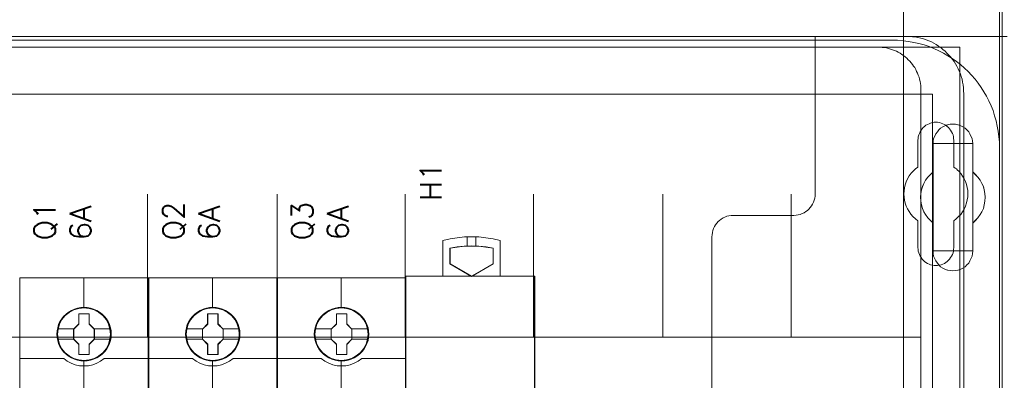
# Model space of a CAD drawing. Header units: millimetres. Extents: x 12819 to 17524, y -4386 to -1138.
# Tile 89 of 94: x 13087.94 to 13101.71, y -4196.37 to -4191.33. Entities that reach past the tile are written whole.
import ezdxf

# ---------------------------------------------------------------- set-up
doc = ezdxf.new("R2010")
doc.units = ezdxf.units.MM
doc.layers.get('0').update_dxf_attribs({"lineweight": 15})
for name, color, linetype, lineweight in [('30', 7, 'Continuous', 15), ('45', 7, 'Continuous', 15), ('5', 7, 'Continuous', 15), ('50', 7, 'Continuous', 15), ('60', 7, 'Continuous', 15)]:
    doc.layers.add(name, color=color, linetype=linetype, lineweight=lineweight)
doc.styles.get("Standard").update_dxf_attribs({"font": 'romans.shx', "width": 0.7, "oblique": 15})

# ---------------------------------------------------------------- blocks, each defined once
blk = doc.blocks.new('*U361')
at = {"layer": '5', "color": 7}
for points in [[(383.557744, -401.906622), (383.557744, -78.80915), (383.557744, -73.723024), (384.176394, -73.723024), (396.755611, -73.723024), (397.374261, -73.723024), (397.374261, -78.80915), (397.374261, -148.781921), (397.374261, -173.236429), (397.374261, -298.745591), (397.374261, -323.251474), (397.374261, -401.906622)], [(397.374953, -401.90662), (397.374953, -323.251472), (397.374953, -298.745589), (397.374953, -173.236428), (397.374953, -148.781921), (397.374953, -78.80915), (397.374953, -73.723024), (396.756193, -73.723024), (384.174748, -73.723024), (383.555989, -73.723024), (383.555989, -78.80915), (383.555989, -401.90662)]]:
    blk.add_lwpolyline(points, dxfattribs=at)
for points in [[(383.555989, -401.908515), (383.555989, -78.80939), (383.555989, -401.908515)], [(397.372691, -78.80939), (397.372691, -148.78409), (397.372691, -78.80939)], [(389.074351, -117.906269), (388.764962, -117.700769), (388.507138, -117.443894), (388.300879, -117.187018), (388.094619, -116.878768), (387.939925, -116.570518), (387.78523, -116.210893), (387.733666, -115.851267), (387.733666, -115.491642), (387.733666, -111.587139), (387.321147, -111.227514), (386.960193, -110.867889), (386.650804, -110.405513), (386.39298, -109.994513), (386.238285, -109.532138), (386.083591, -109.018387), (385.980461, -108.504637), (385.928896, -107.990886), (385.980461, -107.477136), (386.083591, -106.963386), (386.238285, -106.50101), (386.39298, -106.038635), (386.650804, -105.576259), (386.960193, -105.165259), (387.321147, -104.805634), (387.733666, -104.446009), (387.733666, -100.490131), (387.733666, -100.130505), (387.78523, -99.77088), (387.939925, -99.46263), (388.094619, -99.103005), (388.300879, -98.846129), (388.507138, -98.537879), (388.764962, -98.332379), (389.074351, -98.126879), (389.435305, -97.972754), (389.744694, -97.870004), (390.105648, -97.767253), (390.466602, -97.767253), (390.827556, -97.767253), (391.188509, -97.870004), (391.497898, -97.972754), (391.858852, -98.126879), (392.168241, -98.332379), (392.426065, -98.537879), (392.68389, -98.846129), (392.838584, -99.103005), (392.993279, -99.46263), (393.147973, -99.77088), (393.199538, -100.130505), (393.251103, -100.490131), (393.251103, -104.446009), (393.612057, -104.805634), (393.97301, -105.165259), (394.282399, -105.576259), (394.540224, -106.038635), (394.746483, -106.50101), (394.849613, -106.963386), (394.952742, -107.477136), (395.004307, -107.990886), (394.952742, -108.504637), (394.849613, -109.018387), (394.746483, -109.532138), (394.540224, -109.994513), (394.282399, -110.405513), (393.97301, -110.867889), (393.612057, -111.227514), (393.251103, -111.587139), (393.251103, -115.491642), (393.199538, -115.851267), (393.147973, -116.210893), (392.993279, -116.570518), (392.838584, -116.878768), (392.68389, -117.187018), (392.426065, -117.443894), (392.168241, -117.700769), (391.858852, -117.906269), (391.497898, -118.060394), (391.188509, -118.163144), (390.827556, -118.214519), (390.466602, -118.265894), (390.105648, -118.214519), (389.744694, -118.163144), (389.435305, -118.060394), (389.074351, -117.906269)], [(389.074351, -117.906269), (389.435305, -118.060394), (389.744694, -118.163144), (390.105648, -118.214519), (390.466602, -118.265894), (390.827556, -118.214519), (391.188509, -118.163144), (391.497898, -118.060394), (391.858852, -117.906269), (392.168241, -117.700769), (392.426065, -117.443894), (392.68389, -117.187018), (392.838584, -116.878768), (392.993279, -116.570518), (393.147973, -116.210893), (393.199538, -115.851267), (393.251103, -115.491642), (393.251103, -111.587139), (393.612057, -111.227514), (393.97301, -110.867889), (394.282399, -110.405513), (394.540224, -109.994513), (394.746483, -109.532138), (394.849613, -109.018387), (394.952742, -108.504637), (395.004307, -107.990886), (394.952742, -107.477136), (394.849613, -106.963386), (394.746483, -106.50101), (394.540224, -106.038635), (394.282399, -105.576259), (393.97301, -105.165259), (393.612057, -104.805634), (393.251103, -104.446009), (393.251103, -100.490131), (393.199538, -100.130505), (393.147973, -99.77088), (392.993279, -99.46263), (392.838584, -99.103005), (392.68389, -98.846129), (392.426065, -98.537879), (392.168241, -98.332379), (391.858852, -98.126879), (391.497898, -97.972754), (391.188509, -97.870004), (390.827556, -97.767253), (390.466602, -97.767253), (390.105648, -97.767253), (389.744694, -97.870004), (389.435305, -97.972754), (389.074351, -98.126879), (388.764962, -98.332379), (388.507138, -98.537879), (388.300879, -98.846129), (388.094619, -99.103005), (387.939925, -99.46263), (387.78523, -99.77088), (387.733666, -100.130505), (387.733666, -100.490131), (387.733666, -104.446009), (387.321147, -104.805634), (386.960193, -105.165259), (386.650804, -105.576259), (386.39298, -106.038635), (386.238285, -106.50101), (386.083591, -106.963386), (385.980461, -107.477136), (385.928896, -107.990886), (385.980461, -108.504637), (386.083591, -109.018387), (386.238285, -109.532138), (386.39298, -109.994513), (386.650804, -110.405513), (386.960193, -110.867889), (387.321147, -111.227514), (387.733666, -111.587139), (387.733666, -115.491642), (387.733666, -115.851267), (387.78523, -116.210893), (387.939925, -116.570518), (388.094619, -116.878768), (388.300879, -117.187018), (388.507138, -117.443894), (388.764962, -117.700769), (389.074351, -117.906269)], [(389.074351, -117.906269), (389.435305, -118.060394), (389.744694, -118.163144), (390.105648, -118.214519), (390.466602, -118.265894), (390.827556, -118.214519), (391.188509, -118.163144), (391.497898, -118.060394), (391.858852, -117.906269), (392.168241, -117.700769), (392.426065, -117.443894), (392.68389, -117.187018), (392.838584, -116.878768), (392.993279, -116.570518), (393.147973, -116.210893), (393.199538, -115.851267), (393.251103, -115.491642), (393.251103, -111.587139), (393.612057, -111.227514), (393.97301, -110.867889), (394.282399, -110.405513), (394.540224, -109.994513), (394.746483, -109.532138), (394.849613, -109.018387), (394.952742, -108.504637), (395.004307, -107.990886), (394.952742, -107.477136), (394.849613, -106.963386), (394.746483, -106.50101), (394.540224, -106.038635), (394.282399, -105.576259), (393.97301, -105.165259), (393.612057, -104.805634), (393.251103, -104.446009), (393.251103, -100.490131), (393.199538, -100.130505), (393.147973, -99.77088), (392.993279, -99.46263), (392.838584, -99.103005), (392.68389, -98.846129), (392.426065, -98.537879), (392.168241, -98.332379), (391.858852, -98.126879), (391.497898, -97.972754), (391.188509, -97.870004), (390.827556, -97.767253), (390.466602, -97.767253), (390.105648, -97.767253), (389.744694, -97.870004), (389.435305, -97.972754), (389.074351, -98.126879), (388.764962, -98.332379), (388.507138, -98.537879), (388.300879, -98.846129), (388.094619, -99.103005), (387.939925, -99.46263), (387.78523, -99.77088), (387.733666, -100.130505), (387.733666, -100.490131), (387.733666, -104.446009), (387.321147, -104.805634), (386.960193, -105.165259), (386.650804, -105.576259), (386.39298, -106.038635), (386.238285, -106.50101), (386.083591, -106.963386), (385.980461, -107.477136), (385.928896, -107.990886), (385.980461, -108.504637), (386.083591, -109.018387), (386.238285, -109.532138), (386.39298, -109.994513), (386.650804, -110.405513), (386.960193, -110.867889), (387.321147, -111.227514), (387.733666, -111.587139), (387.733666, -115.491642), (387.733666, -115.851267), (387.78523, -116.210893), (387.939925, -116.570518), (388.094619, -116.878768), (388.300879, -117.187018), (388.507138, -117.443894), (388.764962, -117.700769), (389.074351, -117.906269)], [(393.251206, -100.490644), (393.199622, -100.130951), (393.148038, -99.771258), (392.993288, -99.46295), (392.838537, -99.103257), (392.683786, -98.846333), (392.425868, -98.538024), (392.167951, -98.332486), (391.858449, -98.126947), (391.497364, -97.972792), (391.187863, -97.870023), (390.826778, -97.767253), (390.465693, -97.767253), (390.104608, -97.767253), (389.743523, -97.870023), (389.434021, -97.972792), (389.072936, -98.126947), (388.763435, -98.332486), (388.505517, -98.538024), (388.299183, -98.846333), (388.092848, -99.103257), (387.938098, -99.46295), (387.783347, -99.771258), (387.731763, -100.130951), (387.731763, -100.490644), (393.251206, -100.490644)], [(387.731763, -104.446206), (387.731763, -100.488392), (387.731763, -104.446206)], [(393.248943, -100.488392), (393.248943, -104.446206), (393.248943, -100.488392)], [(387.734025, -104.443954), (387.321424, -104.803786), (386.960399, -105.163618), (386.650948, -105.574855), (386.393072, -106.037496), (386.238347, -106.500138), (386.083622, -106.962779), (385.980471, -107.476825), (385.928896, -107.990872), (385.980471, -108.504918), (386.083622, -109.018964), (386.238347, -109.53301), (386.393072, -109.995651), (386.650948, -110.406888), (386.960399, -110.86953), (387.321424, -111.229362), (387.734025, -111.589194), (387.734025, -104.443954)], [(393.248943, -111.589194), (393.610342, -111.229362), (393.97174, -110.86953), (394.28151, -110.406888), (394.539652, -109.995651), (394.746165, -109.53301), (394.849422, -109.018964), (394.952679, -108.504918), (395.004307, -107.990872), (394.952679, -107.476825), (394.849422, -106.962779), (394.746165, -106.500138), (394.539652, -106.037496), (394.28151, -105.574855), (393.97174, -105.163618), (393.610342, -104.803786), (393.248943, -104.443954), (393.248943, -111.589194)], [(387.731763, -115.492946), (387.731763, -111.586942), (387.731763, -115.492946)], [(393.248943, -111.586942), (393.248943, -115.492946), (393.248943, -111.586942)], [(387.731763, -115.490694), (387.731763, -115.850442), (387.783347, -116.21019), (387.938098, -116.569938), (388.092848, -116.878294), (388.299183, -117.18665), (388.505517, -117.443613), (388.763435, -117.700576), (389.072936, -117.906146), (389.434021, -118.060324), (389.743523, -118.163109), (390.104608, -118.214502), (390.465693, -118.265894), (390.826778, -118.214502), (391.187863, -118.163109), (391.497364, -118.060324), (391.858449, -117.906146), (392.167951, -117.700576), (392.425868, -117.443613), (392.683786, -117.18665), (392.838537, -116.878294), (392.993288, -116.569938), (393.148038, -116.21019), (393.199622, -115.850442), (393.251206, -115.490694), (387.731763, -115.490694)]]:
    blk.add_lwpolyline(points, close=True, dxfattribs=at)
at = {"layer": '50', "color": 7}
for points in [[(56.293786, -87.015604), (391.450601, -87.015604), (391.450601, -733.909907), (56.293786, -733.909907), (56.293786, -87.015604)], [(60.130251, -93.559401), (387.614136, -93.559401), (387.614136, -379.519945), (60.130251, -379.519945), (60.130251, -93.559401)]]:
    blk.add_lwpolyline(points, dxfattribs=at)
blk = doc.blocks.new('*U362')
at = {"layer": '60', "color": 7}
for points in [[(50.996026, -70.999633), (396.967781, -70.999633), (396.967781, -411), (50.996026, -411), (50.996026, -70.999633)], [(396.967781, -381.064335), (396.967781, -101.06419), (396.967781, -100.304352), (396.891843, -99.519187), (396.815905, -98.759349), (396.66403, -98.02484), (396.512155, -97.29033), (396.309655, -96.581148), (396.081842, -95.871967), (395.803404, -95.188113), (395.499654, -94.529587), (395.170591, -93.871061), (394.816215, -93.237863), (394.436527, -92.629993), (394.006214, -92.047451), (393.575901, -91.490237), (393.094963, -90.933022), (392.588712, -90.426464), (392.082461, -89.919906), (391.525585, -89.438675), (390.968709, -89.008101), (390.386521, -88.577526), (389.77902, -88.197607), (389.146207, -87.843016), (388.488081, -87.513753), (387.829955, -87.209818), (387.146516, -86.931211), (386.437765, -86.70326), (385.729014, -86.500637), (384.994951, -86.348669), (384.260887, -86.196702), (383.501511, -86.120718), (382.716822, -86.044734), (381.957446, -86.044734), (66.031673, -86.044734)]]:
    blk.add_lwpolyline(points, dxfattribs=at)
blk = doc.blocks.new('*U363')
at = {"layer": '50', "color": 7}
for points in [[(64.000731, -85.499605), (383.999269, -85.499605), (384.41927, -85.520623), (384.818271, -85.54164), (385.217271, -85.583675), (385.595272, -85.667744), (385.994273, -85.751813), (386.372273, -85.8569), (386.750274, -85.983003), (387.107275, -86.130124), (387.464275, -86.277246), (387.800276, -86.466401), (388.136276, -86.655557), (388.472277, -86.86573), (388.787277, -87.075903), (389.081278, -87.328111), (389.375278, -87.580318), (389.648279, -87.832526), (389.921279, -88.105751), (390.17328, -88.399993), (390.40428, -88.715253), (390.63528, -89.009495), (390.845281, -89.345772), (391.034281, -89.682049), (391.202281, -90.018326), (391.370282, -90.37562), (391.517282, -90.753931), (391.643282, -91.111225), (391.748282, -91.489537), (391.832282, -91.888866), (391.916283, -92.288194), (391.958283, -92.687523), (391.979283, -93.086852), (392.000283, -93.507198), (392.000283, -152.523785)], [(386.014855, -227.997848), (386.014855, -93.001856), (385.993855, -92.686593), (385.972855, -92.371329), (385.930855, -92.077082), (385.888855, -91.782836), (385.825855, -91.48859), (385.741855, -91.194344), (385.636855, -90.921115), (385.531855, -90.647886), (385.405855, -90.395675), (385.279856, -90.122446), (385.132856, -89.870235), (384.985856, -89.639042), (384.817856, -89.407848), (384.628856, -89.176655), (384.439856, -88.945461), (384.229857, -88.756303), (384.019857, -88.546127), (383.809857, -88.356969), (383.578857, -88.188828), (383.347857, -88.020687), (383.095858, -87.852546), (382.843858, -87.726441), (382.591858, -87.579318), (382.318858, -87.47423), (382.045858, -87.369142), (381.772859, -87.264054), (381.478859, -87.179984), (381.184859, -87.116931), (380.890859, -87.074896), (380.59686, -87.03286), (380.28186, -87.011843), (379.96686, -86.990825), (67.97014, -86.990825)], [(61.985145, -127.515061), (386.014855, -127.515061), (386.014855, -127.515061), (386.014855, -93.0022), (385.993855, -92.686919), (385.972855, -92.371637), (385.930855, -92.077373), (385.888855, -91.78311), (385.825855, -91.488847), (385.741855, -91.194584), (385.636855, -90.92134), (385.531855, -90.648095), (385.405855, -90.39587), (385.279856, -90.122626), (385.132856, -89.8704), (384.985856, -89.639193), (384.817856, -89.407987), (384.628856, -89.17678), (384.439856, -88.945573), (384.229857, -88.756404), (384.019857, -88.546216), (383.809857, -88.357047), (383.578857, -88.188896), (383.347857, -88.020746), (383.095858, -87.852596), (382.843858, -87.726483), (382.591858, -87.579351), (382.318858, -87.474257), (382.045858, -87.369163), (381.772859, -87.26407), (381.478859, -87.179994), (381.184859, -87.116938), (380.890859, -87.0749), (380.59686, -87.032863), (380.28186, -87.011844), (379.96686, -86.990825), (67.97014, -86.990825)], [(386.014855, -127.515061), (386.014855, -93.0022), (385.993855, -92.686919), (385.972855, -92.371637), (385.930855, -92.077373), (385.888855, -91.78311), (385.825855, -91.488847), (385.741855, -91.194584), (385.636855, -90.92134), (385.531855, -90.648095), (385.405855, -90.39587), (385.279856, -90.122626), (385.132856, -89.8704), (384.985856, -89.639193), (384.817856, -89.407987), (384.628856, -89.17678), (384.439856, -88.945573), (384.229857, -88.756404), (384.019857, -88.546216), (383.809857, -88.357047), (383.578857, -88.188896), (383.347857, -88.020746), (383.095858, -87.852596), (382.843858, -87.726483), (382.591858, -87.579351), (382.318858, -87.474257), (382.045858, -87.369163), (381.772859, -87.26407), (381.478859, -87.179994), (381.184859, -87.116938), (380.890859, -87.0749), (380.59686, -87.032863), (380.28186, -87.011844), (379.96686, -86.990825), (67.97014, -86.990825)], [(61.985145, -127.515061), (386.014855, -127.515061)], [(277.885816, -127.557861), (277.885816, -107.545781)], [(295.986872, -127.557861), (295.986872, -107.545781)], [(313.900176, -127.557861), (313.900176, -107.545781)], [(331.833839, -127.557861), (331.833839, -107.545781)], [(349.934895, -127.557861), (349.934895, -107.545781)], [(367.848199, -127.557861), (367.848199, -107.545781)]]:
    blk.add_lwpolyline(points, dxfattribs=at)
blk = doc.blocks.new('*U364')
at = {"layer": '30', "color": 7}
for points in [[(398.055531, -85.499605), (371.226248, -85.499605), (371.226248, -107.516787), (371.203871, -107.809449), (371.159118, -108.102111), (371.091989, -108.394773), (371.002484, -108.664922), (370.868226, -108.935072), (370.711591, -109.182709), (370.53258, -109.407833), (370.353569, -109.632958), (370.129805, -109.813058), (369.906041, -109.993157), (369.659901, -110.150745), (369.391384, -110.263307), (369.122868, -110.375869), (368.854351, -110.443406), (368.541082, -110.488431), (368.250189, -110.510944), (359.769539, -110.510944), (359.478646, -110.533456), (359.165377, -110.578481), (358.874484, -110.646019), (358.605967, -110.758581), (358.337451, -110.871143), (358.091311, -111.02873), (357.867547, -111.20883), (357.666159, -111.38893), (357.464772, -111.614054), (357.285761, -111.839179), (357.151503, -112.086816), (357.017244, -112.356965), (356.927739, -112.627115), (356.86061, -112.919777), (356.815857, -113.212439), (356.79348, -113.5051), (356.79348, -207.494604)], [(398.055531, -85.499605), (371.226248, -85.499605), (371.226248, -107.516787), (371.203871, -107.809449), (371.159118, -108.102111), (371.091989, -108.394773), (371.002484, -108.664922), (370.868226, -108.935072), (370.711591, -109.182709), (370.53258, -109.407833), (370.353569, -109.632958), (370.129805, -109.813058), (369.906041, -109.993157), (369.659901, -110.150745), (369.391384, -110.263307), (369.122868, -110.375869), (368.854351, -110.443406), (368.541082, -110.488431), (368.250189, -110.510944), (359.769539, -110.510944), (359.478646, -110.533456), (359.165377, -110.578481), (358.874484, -110.646019), (358.605967, -110.758581), (358.337451, -110.871143), (358.091311, -111.02873), (357.867547, -111.20883), (357.666159, -111.38893), (357.464772, -111.614054), (357.285761, -111.839179), (357.151503, -112.086816), (357.017244, -112.356965), (356.927739, -112.627115), (356.86061, -112.919777), (356.815857, -113.212439), (356.79348, -113.5051), (356.79348, -207.494604)], [(385.590808, -115.01456), (385.590808, -111.254835), (385.232768, -110.984675), (384.897106, -110.669489), (384.606198, -110.331789), (384.360046, -109.971576), (384.136271, -109.588849), (383.957251, -109.206123), (383.800609, -108.800883), (383.711099, -108.37313), (383.643966, -107.96789), (383.621589, -107.517623), (383.643966, -107.08987), (383.711099, -106.662117), (383.800609, -106.234364), (383.957251, -105.806611), (384.136271, -105.401371), (384.360046, -104.996131), (384.628576, -104.635918), (384.919483, -104.320731), (385.255146, -104.028058), (385.590808, -103.757898), (385.590808, -100.020687), (385.613185, -99.77304), (385.635563, -99.525393), (385.702695, -99.277747), (385.792205, -99.052614), (385.904093, -98.82748), (386.01598, -98.624861), (386.172623, -98.422241), (386.329265, -98.242134), (386.508285, -98.084541), (386.709683, -97.926947), (386.91108, -97.814381), (387.134855, -97.701814), (387.35863, -97.611761), (387.604782, -97.544221), (387.850935, -97.499194), (388.097087, -97.499194), (388.34324, -97.499194), (388.589392, -97.544221), (388.835544, -97.611761), (389.059319, -97.701814), (389.283094, -97.814381), (389.484492, -97.926947), (389.685889, -98.084541), (389.864909, -98.242134), (390.021551, -98.422241), (390.155816, -98.624861), (390.290081, -98.82748), (390.401969, -99.052614), (390.491479, -99.277747), (390.558611, -99.525393), (390.580989, -99.77304), (390.603366, -100.020687), (390.603366, -103.757898), (390.782386, -103.892978), (390.961406, -104.028058), (391.140426, -104.185652), (391.297069, -104.343245), (391.587976, -104.658431), (391.834128, -105.018644), (392.057903, -105.401371), (392.236923, -105.784097), (392.371188, -106.189337), (392.483076, -106.61709), (392.550208, -107.044844), (392.572586, -107.472597), (392.550208, -107.922863), (392.483076, -108.350616), (392.393566, -108.77837), (392.236923, -109.206123), (392.057903, -109.633876), (391.811751, -110.039116), (391.565598, -110.376816), (391.252314, -110.692002), (390.939029, -110.984675), (390.603366, -111.254835), (390.603366, -115.01456), (390.580989, -115.262207), (390.558611, -115.509853), (390.491479, -115.7575), (390.401969, -115.982633), (390.290081, -116.207766), (390.155816, -116.410386), (390.021551, -116.613006), (389.864909, -116.793113), (389.685889, -116.950706), (389.484492, -117.085786), (389.283094, -117.220866), (389.059319, -117.333433), (388.835544, -117.423486), (388.589392, -117.491026), (388.34324, -117.513539), (388.097087, -117.536053), (387.850935, -117.513539), (387.604782, -117.491026), (387.35863, -117.423486), (387.134855, -117.333433), (386.91108, -117.220866), (386.709683, -117.085786), (386.508285, -116.950706), (386.329265, -116.793113), (386.172623, -116.613006), (386.01598, -116.410386), (385.904093, -116.207766), (385.792205, -115.982633), (385.702695, -115.7575), (385.635563, -115.509853), (385.613185, -115.262207), (385.590808, -115.01456)]]:
    blk.add_lwpolyline(points, dxfattribs=at)
blk = doc.blocks.new('*U368')
at = {"layer": '45', "color": 7}
for points in [[(277.976299, -119.225501), (260.022277, -119.225501), (260.022277, -200.870911), (277.976299, -200.870911), (277.976299, -119.225501)], [(272.800691, -127.117975), (272.778402, -126.666951), (272.705963, -126.215926), (272.54994, -125.781402), (272.366056, -125.36338), (272.132021, -124.972858), (271.853409, -124.62634), (271.519074, -124.307322), (271.151306, -124.026807), (270.783538, -123.784794), (270.348903, -123.597784), (269.914267, -123.471277), (269.457343, -123.383272), (269.005991, -123.361271), (268.549067, -123.383272), (268.103288, -123.471277), (267.651936, -123.597784), (267.239589, -123.784794), (266.849532, -124.026807), (266.487336, -124.307322), (266.147429, -124.62634), (265.885534, -124.972858), (265.640355, -125.36338), (265.439754, -125.781402), (265.322737, -126.215926), (265.233581, -126.666951), (265.200147, -127.117975), (265.233581, -127.563499), (265.322737, -128.003523), (265.439754, -128.438047), (265.640355, -128.85057), (265.885534, -129.246591), (266.147429, -129.604111), (266.487336, -129.923128), (266.849532, -130.203643), (267.239589, -130.434656), (267.651936, -130.621666), (268.103288, -130.753673), (268.549067, -130.847178), (269.005991, -130.869179), (269.457343, -130.847178), (269.914267, -130.753673), (270.348903, -130.621666), (270.783538, -130.434656), (271.151306, -130.203643), (271.519074, -129.923128), (271.853409, -129.604111), (272.132021, -129.246591), (272.366056, -128.85057), (272.54994, -128.438047), (272.705963, -128.003523), (272.778402, -127.563499), (272.800691, -127.117975)], [(272.800691, -127.117975), (272.778402, -126.666951), (272.705963, -126.215926), (272.54994, -125.781402), (272.366056, -125.36338), (272.132021, -124.972858), (271.853409, -124.62634), (271.519074, -124.307322), (271.151306, -124.026807), (270.783538, -123.784794), (270.348903, -123.597784), (269.914267, -123.471277), (269.457343, -123.383272), (269.005991, -123.361271), (268.549067, -123.383272), (268.103288, -123.471277), (267.651936, -123.597784), (267.239589, -123.784794), (266.849532, -124.026807), (266.487336, -124.307322), (266.147429, -124.62634), (265.885534, -124.972858), (265.640355, -125.36338), (265.439754, -125.781402), (265.322737, -126.215926), (265.233581, -126.666951), (265.200147, -127.117975), (265.233581, -127.563499), (265.322737, -128.003523), (265.439754, -128.438047), (265.640355, -128.85057), (265.885534, -129.246591), (266.147429, -129.604111), (266.487336, -129.923128), (266.849532, -130.203643), (267.239589, -130.434656), (267.651936, -130.621666), (268.103288, -130.753673), (268.549067, -130.847178), (269.005991, -130.869179), (269.457343, -130.847178), (269.914267, -130.753673), (270.348903, -130.621666), (270.783538, -130.434656), (271.151306, -130.203643), (271.519074, -129.923128), (271.853409, -129.604111), (272.132021, -129.246591), (272.366056, -128.85057), (272.54994, -128.438047), (272.705963, -128.003523), (272.778402, -127.563499), (272.800691, -127.117975)], [(268.286389, -124.264562), (269.735827, -124.264562), (269.735827, -125.691209), (270.454928, -126.39627), (270.454928, -127.822917), (269.735827, -128.538994), (269.735827, -129.954625), (268.286389, -129.954625), (268.286389, -128.538994), (267.550434, -127.822917), (267.550434, -126.39627), (268.286389, -125.691209), (268.286389, -124.264562)], [(268.286389, -124.264562), (269.735827, -124.264562), (269.735827, -124.264562), (269.735827, -125.691209), (269.735827, -125.691209), (270.454928, -126.39627), (270.454928, -126.39627), (270.454928, -127.822917), (270.454928, -127.822917), (269.735827, -128.538994), (269.735827, -128.538994), (269.735827, -129.954625), (269.735827, -129.954625), (268.286389, -129.954625), (268.286389, -129.954625), (268.286389, -128.538994), (268.286389, -128.538994), (267.550434, -127.822917), (267.550434, -127.822917), (267.550434, -126.39627), (267.550434, -126.39627), (268.286389, -125.691209), (268.286389, -125.691209), (268.286389, -124.264562), (268.286389, -124.264562)], [(268.295315, -124.282583), (269.726691, -124.282583), (269.726691, -125.700193), (270.436831, -126.400788), (270.436831, -127.818399), (269.726691, -128.52994), (269.726691, -129.936604), (268.295315, -129.936604), (268.295315, -128.52994), (267.568531, -127.818399), (267.568531, -126.400788), (268.295315, -125.700193), (268.295315, -124.282583)]]:
    blk.add_lwpolyline(points, close=True, dxfattribs=at)
at = {"layer": '45', "color": 139}
for points in [[(277.976299, -119.225501), (260.022277, -119.225501), (260.022277, -200.870911), (277.976299, -200.870911), (277.976299, -119.225501)], [(272.780332, -127.117962), (272.758156, -126.669103), (272.686083, -126.220243), (272.53085, -125.787805), (272.347896, -125.371789), (272.115046, -124.983143), (271.837843, -124.638287), (271.5052, -124.320801), (271.139292, -124.041633), (270.773385, -123.800781), (270.340949, -123.614669), (269.908513, -123.488769), (269.4539, -123.401187), (269.004832, -123.379291), (268.55022, -123.401187), (268.106696, -123.488769), (267.657627, -123.614669), (267.247367, -123.800781), (266.859284, -124.041633), (266.49892, -124.320801), (266.160733, -124.638287), (265.900162, -124.983143), (265.656224, -125.371789), (265.456638, -125.787805), (265.340213, -126.220243), (265.251508, -126.669103), (265.218244, -127.117962), (265.251508, -127.561348), (265.340213, -127.999259), (265.456638, -128.431697), (265.656224, -128.842239), (265.900162, -129.236359), (266.160733, -129.592163), (266.49892, -129.909649), (266.859284, -130.188817), (267.247367, -130.418721), (267.657627, -130.604833), (268.106696, -130.736207), (268.55022, -130.829263), (269.004832, -130.851159), (269.4539, -130.829263), (269.908513, -130.736207), (270.340949, -130.604833), (270.773385, -130.418721), (271.139292, -130.188817), (271.5052, -129.909649), (271.837843, -129.592163), (272.115046, -129.236359), (272.347896, -128.842239), (272.53085, -128.431697), (272.686083, -127.999259), (272.758156, -127.561348), (272.780332, -127.117962)], [(272.71247, -127.117478), (272.634439, -126.39681), (272.428214, -125.714652), (272.088221, -125.082005), (271.620035, -124.526376), (271.06267, -124.06977), (270.4217, -123.734192), (269.724994, -123.519642), (269.000419, -123.453627), (268.275845, -123.519642), (267.579138, -123.734192), (266.943742, -124.06977), (266.380803, -124.526376), (265.912617, -125.082005), (265.572624, -125.714652), (265.366399, -126.39681), (265.288368, -127.117478), (265.366399, -127.832644), (265.572624, -128.520303), (265.912617, -129.147449), (266.380803, -129.703078), (266.943742, -130.154183), (267.579138, -130.495262), (268.275845, -130.70431), (269.000419, -130.781328), (269.724994, -130.70431), (270.4217, -130.495262), (271.06267, -130.154183), (271.620035, -129.703078), (272.088221, -129.147449), (272.428214, -128.520303), (272.634439, -127.832644), (272.71247, -127.117478)], [(272.705684, -127.112474), (272.63325, -126.397211), (272.427093, -125.71496), (272.081639, -125.076725), (271.62475, -124.52102), (271.061995, -124.069854), (270.415663, -123.728728), (269.719185, -123.519651), (268.994847, -123.453627), (268.276082, -123.519651), (267.585175, -123.728728), (266.938843, -124.069854), (266.376089, -124.52102), (265.919199, -125.076725), (265.573746, -125.71496), (265.362016, -126.397211), (265.295154, -127.112474), (265.362016, -127.827737), (265.573746, -128.51549), (265.919199, -129.142721), (266.376089, -129.703928), (266.938843, -130.155094), (267.585175, -130.490718), (268.276082, -130.705297), (268.994847, -130.776823), (269.719185, -130.705297), (270.415663, -130.490718), (271.061995, -130.155094), (271.62475, -129.703928), (272.081639, -129.142721), (272.427093, -128.51549), (272.63325, -127.827737), (272.705684, -127.112474)]]:
    blk.add_lwpolyline(points, close=True, dxfattribs=at)
at = {"layer": '45', "color": 254}
blk.add_lwpolyline([(277.958202, -119.243522), (260.042636, -119.243522), (260.042636, -200.852891), (277.958202, -200.852891), (277.958202, -119.243522)], close=True, dxfattribs=at)
at = {"layer": '45', "color": 139}
for points in [[(268.975536, -119.225501), (268.975536, -123.498679)], [(260.022277, -130.533542), (266.197719, -130.533542)], [(266.159264, -130.533542), (266.661629, -130.892269), (267.208649, -131.182666), (267.783578, -131.381958), (268.391999, -131.518616), (268.994837, -131.558474), (269.608839, -131.518616), (270.21726, -131.381958), (270.792189, -131.182666), (271.328045, -130.892269), (271.841575, -130.533542)], [(268.975536, -130.731771), (268.975536, -137.949095)], [(271.800857, -130.533542), (277.976299, -130.533542)]]:
    blk.add_lwpolyline(points, dxfattribs=at)
at = {"layer": '45', "color": 7}
for points in [[(265.272534, -126.382004), (267.58889, -126.382004)], [(270.416473, -126.382004), (272.728305, -126.382004)], [(265.272534, -127.798888), (267.58889, -127.798888)], [(270.416473, -127.798888), (272.728305, -127.798888)]]:
    blk.add_lwpolyline(points, dxfattribs=at)
blk = doc.blocks.new('*U369')
at = {"layer": '45', "color": 7}
for points in [[(295.977824, -119.225501), (278.023802, -119.225501), (278.023802, -200.870911), (295.977824, -200.870911), (295.977824, -119.225501)], [(290.799954, -127.117975), (290.777665, -126.666951), (290.705225, -126.215926), (290.549202, -125.781402), (290.365318, -125.36338), (290.131284, -124.972858), (289.852672, -124.62634), (289.518337, -124.307322), (289.150569, -124.026807), (288.782801, -123.784794), (288.348165, -123.597784), (287.91353, -123.471277), (287.456606, -123.383272), (287.005254, -123.361271), (286.54833, -123.383272), (286.10255, -123.471277), (285.651198, -123.597784), (285.238852, -123.784794), (284.848795, -124.026807), (284.486599, -124.307322), (284.146692, -124.62634), (283.884796, -124.972858), (283.639618, -125.36338), (283.439017, -125.781402), (283.322, -126.215926), (283.232844, -126.666951), (283.19941, -127.117975), (283.232844, -127.563499), (283.322, -128.003523), (283.439017, -128.438047), (283.639618, -128.85057), (283.884796, -129.246591), (284.146692, -129.604111), (284.486599, -129.923128), (284.848795, -130.203643), (285.238852, -130.434656), (285.651198, -130.621666), (286.10255, -130.753673), (286.54833, -130.847178), (287.005254, -130.869179), (287.456606, -130.847178), (287.91353, -130.753673), (288.348165, -130.621666), (288.782801, -130.434656), (289.150569, -130.203643), (289.518337, -129.923128), (289.852672, -129.604111), (290.131284, -129.246591), (290.365318, -128.85057), (290.549202, -128.438047), (290.705225, -128.003523), (290.777665, -127.563499), (290.799954, -127.117975)], [(290.799954, -127.117975), (290.777665, -126.666951), (290.705225, -126.215926), (290.549202, -125.781402), (290.365318, -125.36338), (290.131284, -124.972858), (289.852672, -124.62634), (289.518337, -124.307322), (289.150569, -124.026807), (288.782801, -123.784794), (288.348165, -123.597784), (287.91353, -123.471277), (287.456606, -123.383272), (287.005254, -123.361271), (286.54833, -123.383272), (286.10255, -123.471277), (285.651198, -123.597784), (285.238852, -123.784794), (284.848795, -124.026807), (284.486599, -124.307322), (284.146692, -124.62634), (283.884796, -124.972858), (283.639618, -125.36338), (283.439017, -125.781402), (283.322, -126.215926), (283.232844, -126.666951), (283.19941, -127.117975), (283.232844, -127.563499), (283.322, -128.003523), (283.439017, -128.438047), (283.639618, -128.85057), (283.884796, -129.246591), (284.146692, -129.604111), (284.486599, -129.923128), (284.848795, -130.203643), (285.238852, -130.434656), (285.651198, -130.621666), (286.10255, -130.753673), (286.54833, -130.847178), (287.005254, -130.869179), (287.456606, -130.847178), (287.91353, -130.753673), (288.348165, -130.621666), (288.782801, -130.434656), (289.150569, -130.203643), (289.518337, -129.923128), (289.852672, -129.604111), (290.131284, -129.246591), (290.365318, -128.85057), (290.549202, -128.438047), (290.705225, -128.003523), (290.777665, -127.563499), (290.799954, -127.117975)], [(286.286225, -124.264562), (287.736792, -124.264562), (287.736792, -125.691209), (288.456453, -126.39627), (288.456453, -127.822917), (287.736792, -128.538994), (287.736792, -129.954625), (286.286225, -129.954625), (286.286225, -128.538994), (285.549697, -127.822917), (285.549697, -126.39627), (286.286225, -125.691209), (286.286225, -124.264562)], [(286.286225, -124.264562), (287.736792, -124.264562), (287.736792, -124.264562), (287.736792, -125.691209), (287.736792, -125.691209), (288.456453, -126.39627), (288.456453, -126.39627), (288.456453, -127.822917), (288.456453, -127.822917), (287.736792, -128.538994), (287.736792, -128.538994), (287.736792, -129.954625), (287.736792, -129.954625), (286.286225, -129.954625), (286.286225, -129.954625), (286.286225, -128.538994), (286.286225, -128.538994), (285.549697, -127.822917), (285.549697, -127.822917), (285.549697, -126.39627), (285.549697, -126.39627), (286.286225, -125.691209), (286.286225, -125.691209), (286.286225, -124.264562), (286.286225, -124.264562)], [(286.294578, -124.282583), (287.725954, -124.282583), (287.725954, -125.700193), (288.436094, -126.400788), (288.436094, -127.818399), (287.725954, -128.52994), (287.725954, -129.936604), (286.294578, -129.936604), (286.294578, -128.52994), (285.567794, -127.818399), (285.567794, -126.400788), (286.294578, -125.700193), (286.294578, -124.282583)]]:
    blk.add_lwpolyline(points, close=True, dxfattribs=at)
at = {"layer": '45', "color": 139}
for points in [[(295.977824, -119.225501), (278.023802, -119.225501), (278.023802, -200.870911), (295.977824, -200.870911), (295.977824, -119.225501)], [(290.781857, -127.117962), (290.759674, -126.669103), (290.68758, -126.220243), (290.5323, -125.787805), (290.349292, -125.371789), (290.116372, -124.983143), (289.839086, -124.638287), (289.506343, -124.320801), (289.140326, -124.041633), (288.77431, -123.800781), (288.341744, -123.614669), (287.909179, -123.488769), (287.45443, -123.401187), (287.005228, -123.379291), (286.550479, -123.401187), (286.106822, -123.488769), (285.65762, -123.614669), (285.247237, -123.800781), (284.859037, -124.041633), (284.498566, -124.320801), (284.160278, -124.638287), (283.899629, -124.983143), (283.655618, -125.371789), (283.455972, -125.787805), (283.339512, -126.220243), (283.250781, -126.669103), (283.217507, -127.117962), (283.250781, -127.561348), (283.339512, -127.999259), (283.455972, -128.431697), (283.655618, -128.842239), (283.899629, -129.236359), (284.160278, -129.592163), (284.498566, -129.909649), (284.859037, -130.188817), (285.247237, -130.418721), (285.65762, -130.604833), (286.106822, -130.736207), (286.550479, -130.829263), (287.005228, -130.851159), (287.45443, -130.829263), (287.909179, -130.736207), (288.341744, -130.604833), (288.77431, -130.418721), (289.140326, -130.188817), (289.506343, -129.909649), (289.839086, -129.592163), (290.116372, -129.236359), (290.349292, -128.842239), (290.5323, -128.431697), (290.68758, -127.999259), (290.759674, -127.561348), (290.781857, -127.117962)], [(290.711733, -127.117478), (290.633702, -126.39681), (290.427477, -125.714652), (290.087484, -125.082005), (289.619298, -124.526376), (289.061932, -124.06977), (288.420963, -123.734192), (287.724256, -123.519642), (286.999682, -123.453627), (286.275107, -123.519642), (285.578401, -123.734192), (284.943005, -124.06977), (284.380066, -124.526376), (283.91188, -125.082005), (283.571887, -125.714652), (283.365662, -126.39681), (283.287631, -127.117478), (283.365662, -127.832644), (283.571887, -128.520303), (283.91188, -129.147449), (284.380066, -129.703078), (284.943005, -130.154183), (285.578401, -130.495262), (286.275107, -130.70431), (286.999682, -130.781328), (287.724256, -130.70431), (288.420963, -130.495262), (289.061932, -130.154183), (289.619298, -129.703078), (290.087484, -129.147449), (290.427477, -128.520303), (290.633702, -127.832644), (290.711733, -127.117478)], [(290.704947, -127.112474), (290.632513, -126.397211), (290.426355, -125.71496), (290.080902, -125.076725), (289.624012, -124.52102), (289.061258, -124.069854), (288.414926, -123.728728), (287.718448, -123.519651), (286.99411, -123.453627), (286.275344, -123.519651), (285.584438, -123.728728), (284.938106, -124.069854), (284.375351, -124.52102), (283.918462, -125.076725), (283.573008, -125.71496), (283.361279, -126.397211), (283.294417, -127.112474), (283.361279, -127.827737), (283.573008, -128.51549), (283.918462, -129.142721), (284.375351, -129.703928), (284.938106, -130.155094), (285.584438, -130.490718), (286.275344, -130.705297), (286.99411, -130.776823), (287.718448, -130.705297), (288.414926, -130.490718), (289.061258, -130.155094), (289.624012, -129.703928), (290.080902, -129.142721), (290.426355, -128.51549), (290.632513, -127.827737), (290.704947, -127.112474)]]:
    blk.add_lwpolyline(points, close=True, dxfattribs=at)
at = {"layer": '45', "color": 59}
blk.add_lwpolyline([(295.957465, -119.243522), (278.041899, -119.243522), (278.041899, -200.852891), (295.957465, -200.852891), (295.957465, -119.243522)], close=True, dxfattribs=at)
at = {"layer": '45', "color": 139}
for points in [[(286.974799, -119.225501), (286.974799, -123.498679)], [(278.023802, -130.533542), (284.199244, -130.533542)], [(284.158526, -130.533542), (284.660892, -130.892269), (285.207912, -131.182666), (285.782841, -131.381958), (286.391262, -131.518616), (286.9941, -131.558474), (287.608102, -131.518616), (288.216523, -131.381958), (288.791452, -131.182666), (289.327308, -130.892269), (289.840837, -130.533542)], [(286.974799, -130.731771), (286.974799, -137.949095)], [(289.802382, -130.533542), (295.977824, -130.533542)]]:
    blk.add_lwpolyline(points, dxfattribs=at)
at = {"layer": '45', "color": 7}
for points in [[(283.271796, -126.382004), (285.590414, -126.382004)], [(288.415735, -126.382004), (290.727567, -126.382004)], [(283.271796, -127.798888), (285.590414, -127.798888)], [(288.415735, -127.798888), (290.727567, -127.798888)]]:
    blk.add_lwpolyline(points, dxfattribs=at)
blk = doc.blocks.new('*U370')
at = {"layer": '45', "color": 7}
for points in [[(313.977086, -119.225501), (296.023065, -119.225501), (296.023065, -200.870911), (313.977086, -200.870911), (313.977086, -119.225501)], [(308.799216, -127.117975), (308.776927, -126.666951), (308.704488, -126.215926), (308.548465, -125.781402), (308.364581, -125.36338), (308.130547, -124.972858), (307.851935, -124.62634), (307.5176, -124.307322), (307.149832, -124.026807), (306.782063, -123.784794), (306.347428, -123.597784), (305.912793, -123.471277), (305.455869, -123.383272), (305.004517, -123.361271), (304.547593, -123.383272), (304.101813, -123.471277), (303.650461, -123.597784), (303.238115, -123.784794), (302.848058, -124.026807), (302.485862, -124.307322), (302.145955, -124.62634), (301.884059, -124.972858), (301.63888, -125.36338), (301.43828, -125.781402), (301.321262, -126.215926), (301.232107, -126.666951), (301.198673, -127.117975), (301.232107, -127.563499), (301.321262, -128.003523), (301.43828, -128.438047), (301.63888, -128.85057), (301.884059, -129.246591), (302.145955, -129.604111), (302.485862, -129.923128), (302.848058, -130.203643), (303.238115, -130.434656), (303.650461, -130.621666), (304.101813, -130.753673), (304.547593, -130.847178), (305.004517, -130.869179), (305.455869, -130.847178), (305.912793, -130.753673), (306.347428, -130.621666), (306.782063, -130.434656), (307.149832, -130.203643), (307.5176, -129.923128), (307.851935, -129.604111), (308.130547, -129.246591), (308.364581, -128.85057), (308.548465, -128.438047), (308.704488, -128.003523), (308.776927, -127.563499), (308.799216, -127.117975)], [(308.799216, -127.117975), (308.776927, -126.666951), (308.704488, -126.215926), (308.548465, -125.781402), (308.364581, -125.36338), (308.130547, -124.972858), (307.851935, -124.62634), (307.5176, -124.307322), (307.149832, -124.026807), (306.782063, -123.784794), (306.347428, -123.597784), (305.912793, -123.471277), (305.455869, -123.383272), (305.004517, -123.361271), (304.547593, -123.383272), (304.101813, -123.471277), (303.650461, -123.597784), (303.238115, -123.784794), (302.848058, -124.026807), (302.485862, -124.307322), (302.145955, -124.62634), (301.884059, -124.972858), (301.63888, -125.36338), (301.43828, -125.781402), (301.321262, -126.215926), (301.232107, -126.666951), (301.198673, -127.117975), (301.232107, -127.563499), (301.321262, -128.003523), (301.43828, -128.438047), (301.63888, -128.85057), (301.884059, -129.246591), (302.145955, -129.604111), (302.485862, -129.923128), (302.848058, -130.203643), (303.238115, -130.434656), (303.650461, -130.621666), (304.101813, -130.753673), (304.547593, -130.847178), (305.004517, -130.869179), (305.455869, -130.847178), (305.912793, -130.753673), (306.347428, -130.621666), (306.782063, -130.434656), (307.149832, -130.203643), (307.5176, -129.923128), (307.851935, -129.604111), (308.130547, -129.246591), (308.364581, -128.85057), (308.548465, -128.438047), (308.704488, -128.003523), (308.776927, -127.563499), (308.799216, -127.117975)], [(304.285488, -124.264562), (305.736055, -124.264562), (305.736055, -125.691209), (306.455716, -126.39627), (306.455716, -127.822917), (305.736055, -128.538994), (305.736055, -129.954625), (304.285488, -129.954625), (304.285488, -128.538994), (303.54896, -127.822917), (303.54896, -126.39627), (304.285488, -125.691209), (304.285488, -124.264562)], [(304.285488, -124.264562), (305.736055, -124.264562), (305.736055, -124.264562), (305.736055, -125.691209), (305.736055, -125.691209), (306.455716, -126.39627), (306.455716, -126.39627), (306.455716, -127.822917), (306.455716, -127.822917), (305.736055, -128.538994), (305.736055, -128.538994), (305.736055, -129.954625), (305.736055, -129.954625), (304.285488, -129.954625), (304.285488, -129.954625), (304.285488, -128.538994), (304.285488, -128.538994), (303.54896, -127.822917), (303.54896, -127.822917), (303.54896, -126.39627), (303.54896, -126.39627), (304.285488, -125.691209), (304.285488, -125.691209), (304.285488, -124.264562), (304.285488, -124.264562)], [(304.296103, -124.282583), (305.727479, -124.282583), (305.727479, -125.700193), (306.437619, -126.400788), (306.437619, -127.818399), (305.727479, -128.52994), (305.727479, -129.936604), (304.296103, -129.936604), (304.296103, -128.52994), (303.569319, -127.818399), (303.569319, -126.400788), (304.296103, -125.700193), (304.296103, -124.282583)]]:
    blk.add_lwpolyline(points, close=True, dxfattribs=at)
at = {"layer": '45', "color": 139}
for points in [[(313.977086, -119.225501), (296.023065, -119.225501), (296.023065, -200.870911), (313.977086, -200.870911), (313.977086, -119.225501)], [(308.78112, -127.117962), (308.758944, -126.669103), (308.686871, -126.220243), (308.531637, -125.787805), (308.348684, -125.371789), (308.115833, -124.983143), (307.838631, -124.638287), (307.505988, -124.320801), (307.14008, -124.041633), (306.774173, -123.800781), (306.341737, -123.614669), (305.9093, -123.488769), (305.454688, -123.401187), (305.00562, -123.379291), (304.551007, -123.401187), (304.107483, -123.488769), (303.658415, -123.614669), (303.248155, -123.800781), (302.860071, -124.041633), (302.499708, -124.320801), (302.161521, -124.638287), (301.90095, -124.983143), (301.657012, -125.371789), (301.457426, -125.787805), (301.341001, -126.220243), (301.252296, -126.669103), (301.219032, -127.117962), (301.252296, -127.561348), (301.341001, -127.999259), (301.457426, -128.431697), (301.657012, -128.842239), (301.90095, -129.236359), (302.161521, -129.592163), (302.499708, -129.909649), (302.860071, -130.188817), (303.248155, -130.418721), (303.658415, -130.604833), (304.107483, -130.736207), (304.551007, -130.829263), (305.00562, -130.851159), (305.454688, -130.829263), (305.9093, -130.736207), (306.341737, -130.604833), (306.774173, -130.418721), (307.14008, -130.188817), (307.505988, -129.909649), (307.838631, -129.592163), (308.115833, -129.236359), (308.348684, -128.842239), (308.531637, -128.431697), (308.686871, -127.999259), (308.758944, -127.561348), (308.78112, -127.117962)], [(308.710996, -127.117478), (308.632988, -126.39681), (308.426826, -125.714652), (308.086937, -125.082005), (307.618893, -124.526376), (307.061698, -124.06977), (306.420923, -123.734192), (305.724429, -123.519642), (305.000076, -123.453627), (304.275722, -123.519642), (303.579228, -123.734192), (302.944025, -124.06977), (302.381258, -124.526376), (301.913214, -125.082005), (301.573325, -125.714652), (301.367163, -126.39681), (301.289156, -127.117478), (301.367163, -127.832644), (301.573325, -128.520303), (301.913214, -129.147449), (302.381258, -129.703078), (302.944025, -130.154183), (303.579228, -130.495262), (304.275722, -130.70431), (305.000076, -130.781328), (305.724429, -130.70431), (306.420923, -130.495262), (307.061698, -130.154183), (307.618893, -129.703078), (308.086937, -129.147449), (308.426826, -128.520303), (308.632988, -127.832644), (308.710996, -127.117478)], [(308.706472, -127.112474), (308.634016, -126.397211), (308.427795, -125.71496), (308.082237, -125.076725), (307.625207, -124.52102), (307.062281, -124.069854), (306.415752, -123.728728), (305.719061, -123.519651), (304.994502, -123.453627), (304.275517, -123.519651), (303.5844, -123.728728), (302.937871, -124.069854), (302.374944, -124.52102), (301.917915, -125.076725), (301.572356, -125.71496), (301.360562, -126.397211), (301.29368, -127.112474), (301.360562, -127.827737), (301.572356, -128.51549), (301.917915, -129.142721), (302.374944, -129.703928), (302.937871, -130.155094), (303.5844, -130.490718), (304.275517, -130.705297), (304.994502, -130.776823), (305.719061, -130.705297), (306.415752, -130.490718), (307.062281, -130.155094), (307.625207, -129.703928), (308.082237, -129.142721), (308.427795, -128.51549), (308.634016, -127.827737), (308.706472, -127.112474)]]:
    blk.add_lwpolyline(points, close=True, dxfattribs=at)
at = {"layer": '45', "color": 59}
blk.add_lwpolyline([(313.95899, -119.243522), (296.041162, -119.243522), (296.041162, -200.852891), (313.95899, -200.852891), (313.95899, -119.243522)], close=True, dxfattribs=at)
at = {"layer": '45', "color": 139}
for points in [[(304.974062, -119.225501), (304.974062, -123.498679)], [(296.023065, -130.533542), (302.198506, -130.533542)], [(302.157789, -130.533542), (302.660155, -130.892269), (303.207175, -131.182666), (303.782104, -131.381958), (304.390524, -131.518616), (304.993363, -131.558474), (305.607365, -131.518616), (306.215785, -131.381958), (306.790715, -131.182666), (307.326571, -130.892269), (307.8401, -130.533542)], [(304.974062, -130.731771), (304.974062, -137.949095)], [(307.801645, -130.533542), (313.977086, -130.533542)]]:
    blk.add_lwpolyline(points, dxfattribs=at)
at = {"layer": '45', "color": 7}
for points in [[(301.271059, -126.382004), (303.589677, -126.382004)], [(306.414998, -126.382004), (308.72683, -126.382004)], [(301.271059, -127.798888), (303.589677, -127.798888)], [(306.414998, -127.798888), (308.72683, -127.798888)]]:
    blk.add_lwpolyline(points, dxfattribs=at)
blk = doc.blocks.new('*U371')
at = {"layer": '45', "color": 7}
for points in [[(319.177577, -119.004746), (319.177577, -114.004305), (319.177577, -114.004305), (320.171797, -113.781803), (321.148471, -113.629564), (322.171932, -113.530024), (323.183697, -113.494892), (324.195462, -113.530024), (325.195529, -113.629564), (326.189749, -113.781803), (327.189817, -114.004305), (327.189817, -114.004305), (327.189817, -119.004746), (319.177577, -119.004746)], [(322.563891, -114.82843), (322.563891, -113.512913), (322.563891, -114.82843)], [(323.77862, -114.82843), (323.77862, -113.512913), (323.77862, -114.82843)], [(324.203792, -114.806293), (325.212969, -114.907183), (326.210342, -115.079288), (326.210342, -117.275116), (323.182812, -119.031778), (320.14348, -117.275116), (320.14348, -115.079288), (321.146755, -114.907183), (322.161833, -114.806293), (323.182812, -114.77662), (324.203792, -114.806293)], [(320.170624, -117.270403), (320.170624, -115.102474), (320.170624, -115.102474), (321.165296, -114.932555), (322.171669, -114.832948), (323.183893, -114.803651), (324.196117, -114.832948), (325.196639, -114.932555), (326.185459, -115.102474), (326.185459, -115.102474), (326.185459, -117.270403), (326.185459, -117.270403), (323.183893, -119.004746), (323.183893, -119.004746), (320.170624, -117.270403), (320.170624, -117.270403)], [(313.992921, -118.993483), (332.005756, -118.993483), (332.005756, -118.993483), (332.005756, -201.999463), (332.005756, -201.999463), (313.992921, -201.999463), (313.992921, -201.999463), (313.992921, -118.993483), (313.992921, -118.993483)]]:
    blk.add_lwpolyline(points, close=True, dxfattribs=at)
at = {"layer": '45', "color": 59}
blk.add_lwpolyline([(313.999707, -118.997989), (332.001232, -118.997989), (332.001232, -201.992705), (313.999707, -201.992705), (313.999707, -118.997989)], close=True, dxfattribs=at)

msp = doc.modelspace()

# ---------------------------------------------------------------- block references
at = {"xscale": 0.1000000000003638, "yscale": 0.1000000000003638, "zscale": 0.1000000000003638}
for name in ['*U361', '*U362', '*U364', '*U363']:
    msp.add_blockref(name, (13061.94, -4183.013), dxfattribs=at)
ref = msp.add_blockref('*U371', (13061.94, -4183.013), dxfattribs=dict(xscale=0.1000000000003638, yscale=0.1000000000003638, zscale=0.1000000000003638))
ref.add_attrib('Oznakowanie', 'H1', (13093.84, -4193.863), dxfattribs={"height": 0.3, "rotation": 90, "flags": 2})
ref = msp.add_blockref('*U368', (13061.94, -4183.013), dxfattribs=dict(xscale=0.1000000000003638, yscale=0.1000000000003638, zscale=0.1000000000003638))
ref.add_attrib('Oznakowanie', 'Q1', (13088.44, -4194.413), dxfattribs={"height": 0.3, "rotation": 90, "flags": 2})
ref.add_attrib('Pr¹d znamionowy', '6A', (13088.94, -4194.413), dxfattribs={"height": 0.3, "rotation": 90, "flags": 2})
ref = msp.add_blockref('*U369', (13061.94, -4183.013), dxfattribs=dict(xscale=0.1000000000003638, yscale=0.1000000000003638, zscale=0.1000000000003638))
ref.add_attrib('Oznakowanie', 'Q2', (13090.24, -4194.413), dxfattribs={"height": 0.3, "rotation": 90, "flags": 2})
ref.add_attrib('Pr¹d znamionowy', '6A', (13090.74, -4194.413), dxfattribs={"height": 0.3, "rotation": 90, "flags": 2})
ref = msp.add_blockref('*U370', (13061.94, -4183.013), dxfattribs=dict(xscale=0.1000000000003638, yscale=0.1000000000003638, zscale=0.1000000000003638))
ref.add_attrib('Oznakowanie', 'Q3', (13092.04, -4194.413), dxfattribs={"height": 0.3, "rotation": 90, "flags": 2})
ref.add_attrib('Pr¹d znamionowy', '6A', (13092.54, -4194.413), dxfattribs={"height": 0.3, "rotation": 90, "flags": 2})

doc.saveas('drawing.dxf')
